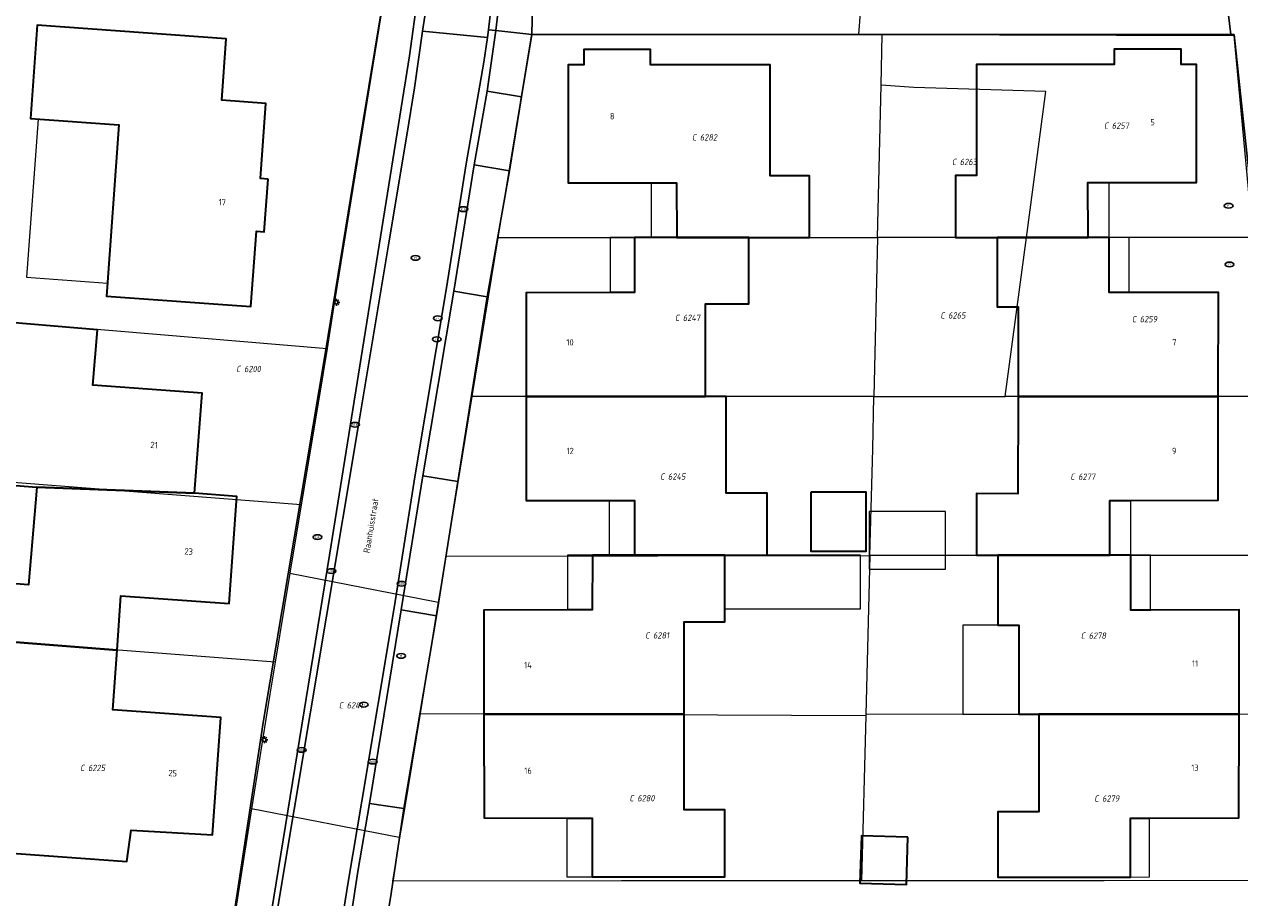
# Model space of a CAD drawing. Header units: metres. Extents: x 183765 to 187731, y 443805 to 446163.
# Tile 91 of 120: x 186642 to 186711, y 444427 to 444476. Entities that reach past the tile are written whole.
import ezdxf
from ezdxf.enums import TextEntityAlignment as Align

# ---------------------------------------------------------------- set-up
doc = ezdxf.new("R2010")
doc.units = ezdxf.units.M
doc.layers.get('0').update_dxf_attribs({"lineweight": 25})
for name, color, linetype, lineweight in [('B-WE-IE-MEUBILAIR-S', 7, 'Continuous', 25), ('B-WE-OG-BEBOUWING-GV', 7, 'Continuous', 35), ('B-WE-OG-BEBOUWING-T18', 10, 'Continuous', 18), ('B-WE-OG-BEBOUWING_LUIFEL-GV', 7, 'Continuous', 18), ('B-WE-OG-BEBOUWING_OVERBOUWING-GV', 7, 'Continuous', 18), ('B-WE-OG-TERREIN_ERF-GV', 7, 'Continuous', 18), ('B-WE-OG-TOPOGRAFIE-T18', 10, 'Continuous', 18), ('B-WE-VH-OPENVERHARDING_BETONSTRAATSTEEN-GV', 90, 'Continuous', 18), ('B-WE-VH-OPENVERHARDING_STRAATBAKSTEEN-GV', 90, 'Continuous', 18)]:
    doc.layers.add(name, color=color, linetype=linetype, lineweight=lineweight)
doc.layers.add('B-WE-KG-GRENS_PERCEEL-G', color=7, linetype='Continuous', lineweight=13, true_color=0xa55252)
doc.layers.add('B-WE-KG-GRENS_PERCEEL-S', color=7, linetype='Continuous', lineweight=25, true_color=0xa55252)
doc.styles.add('NLCS-ISO', font='NLCS-ISO.ttf')
doc.styles.add('NLCS-ISO-M200-T18', font='NLCS-ISO.ttf', dxfattribs={"height": 0.36})

# ---------------------------------------------------------------- blocks, each defined once
blk = doc.blocks.new('SIE-MEUBILAIR_PAAL_LICHTMAST-SO')
for points in [[(-0.62, 0), (-1, 0)], [(-0.71, 0.71), (-0.44, 0.44)], [(0, 1), (0, 0.62)], [(0.44, 0.44), (0.71, 0.71)], [(1, 0), (0.62, 0)], [(-0.71, -0.71), (-0.44, -0.44)], [(0, -0.62), (0, -1)], [(0.44, -0.44), (0.71, -0.71)]]:
    blk.add_lwpolyline(points)
blk.add_circle((0, 0), 0.5)
blk = doc.blocks.new('SIE-MEUBILAIR_PUT_KOLK-SO')
blk.add_ellipse((0, 0), major_axis=(1.25, 0), ratio=0.54)
at = {"style": 'NLCS-ISO'}
blk.add_text('klk', height=0.75, dxfattribs=at).set_placement((0.03, 0), align=Align.MIDDLE_CENTER)
blk = doc.blocks.new('SIE-MEUBILAIR_PUT_RIOOLPUT-SO')
blk.add_ellipse((0, 0), major_axis=(1.25, 0), ratio=0.54)
at = {"style": 'NLCS-ISO'}
blk.add_text('ri', height=0.75, dxfattribs=at).set_placement((-0.04, 0.07), align=Align.MIDDLE_CENTER)
blk = doc.blocks.new('SIE-MEUBILAIR_PUT_BRANDKRAAN-SO')
blk.add_ellipse((0, 0), major_axis=(1.25, 0), ratio=0.54)
at = {"style": 'NLCS-ISO'}
blk.add_text('bk', height=0.75, dxfattribs=at).set_placement((0.03, 0), align=Align.MIDDLE_CENTER)
blk = doc.blocks.new('SKG-PERCEELNUMMER-SO')
at = {"style": 'NLCS-ISO', "oblique": 10, "flags": 1}
for tag, p in [('GEMEENTECODE', (0, 2.55)), ('PERCEELGROOTTE', (0, -2.45))]:
    blk.add_attdef(tag, text='', height=1.8, dxfattribs=at).set_placement(p, align=Align.MIDDLE_CENTER)
at = {"style": 'NLCS-ISO', "oblique": 10}
blk.add_attdef('SECTIE', text='', height=1.8, dxfattribs=at).set_placement((-0.5, 0), align=Align.MIDDLE_RIGHT)
blk.add_attdef('PERCEELNUMMER', text='', height=1.8, dxfattribs=at).set_placement((0.5, 0), align=Align.MIDDLE_LEFT)

msp = doc.modelspace()

# ---------------------------------------------------------------- linework, layer by layer
at = {"layer": 'B-WE-KG-GRENS_PERCEEL-G', "flags": 128}
for points in [[(186689.758, 444475.8), (186689.939, 444478.293)], [(186662.601, 444476.852), (186659.883, 444460.037), (186659.548, 444457.967)], [(186669.277, 444464.24), (186671.178, 444475.841), (186689.758, 444475.8)], [(186689.758, 444475.8), (186691.089, 444475.799)], [(186691.022, 444472.924), (186691.089, 444475.799)], [(186691.089, 444475.799), (186711.058, 444475.732), (186712.084, 444464.787), (186712.143, 444464.275)], [(186690.822, 444464.275), (186691.022, 444472.924)], [(186699.275, 444464.275), (186700.377, 444472.565), (186692.885, 444472.791), (186691.022, 444472.924)], [(186667.8, 444455.229), (186669.277, 444464.24)], [(186690.821, 444464.25), (186669.277, 444464.24)], [(186690.821, 444464.25), (186690.613, 444455.239)], [(186690.822, 444464.275), (186690.821, 444464.25)], [(186699.275, 444464.275), (186690.822, 444464.275)], [(186698.073, 444455.24), (186699.275, 444464.275)], [(186712.143, 444464.275), (186699.275, 444464.275)], [(186632.939, 444460.199), (186659.548, 444457.967)], [(186659.548, 444457.967), (186659.063, 444454.972), (186658.085, 444449.08)], [(186666.316, 444446.178), (186667.8, 444455.229)], [(186690.613, 444455.239), (186667.8, 444455.229)], [(186690.388, 444446.198), (186690.543, 444452.239), (186690.613, 444455.239)], [(186690.613, 444455.239), (186698.073, 444455.24)], [(186713.184, 444455.241), (186698.073, 444455.24)], [(186658.085, 444449.08), (186639.495, 444450.521)], [(186658.085, 444449.08), (186657.443, 444445.209)], [(186665.886, 444443.554), (186666.316, 444446.178)], [(186666.316, 444446.178), (186690.388, 444446.198)], [(186690.388, 444446.198), (186690.156, 444437.179)], [(186690.408, 444446.198), (186690.388, 444446.198)], [(186714.291, 444446.212), (186690.408, 444446.198)], [(186657.443, 444445.209), (186657.118, 444443.248), (186656.595, 444440.145)], [(186657.443, 444445.209), (186665.67, 444443.596)], [(186664.85, 444437.234), (186665.886, 444443.554)], [(186665.67, 444443.596), (186665.886, 444443.554)], [(186656.595, 444440.145), (186637.793, 444441.59)], [(186656.595, 444440.145), (186656.29, 444438.334)], [(186656.29, 444438.334), (186655.259, 444431.819)], [(186663.687, 444430.175), (186663.926, 444431.597), (186664.85, 444437.234)], [(186664.85, 444437.234), (186690.155, 444437.123)], [(186690.155, 444437.123), (186689.914, 444427.728)], [(186690.156, 444437.179), (186690.155, 444437.123)], [(186715.866, 444437.204), (186690.156, 444437.179)], [(186655.259, 444431.819), (186653.698, 444421.952)], [(186663.647, 444430.182), (186655.259, 444431.819)], [(186663.275, 444427.716), (186663.687, 444430.175)], [(186663.687, 444430.175), (186663.647, 444430.182)], [(186663.275, 444427.716), (186661.553, 444416.815)], [(186676.268, 444427.722), (186663.275, 444427.716)], [(186681.15, 444427.724), (186676.268, 444427.722)], [(186689.914, 444427.728), (186681.15, 444427.724)], [(186689.998, 444427.728), (186689.914, 444427.728)], [(186703.691, 444427.735), (186689.998, 444427.728)], [(186717.575, 444427.742), (186703.691, 444427.735)]]:
    msp.add_lwpolyline(points, dxfattribs=at)
at = {"layer": 'B-WE-OG-BEBOUWING-GV', "flags": 128}
for points in [[(186656.197, 444467.588), (186655.76, 444467.619), (186656.069, 444471.881), (186653.565, 444472.06), (186653.818, 444475.551), (186643.087, 444476.329), (186642.702, 444471.023), (186647.719, 444470.659), (186647.014, 444460.942), (186655.225, 444460.356), (186655.546, 444464.622), (186655.978, 444464.588)], [(186679.408, 444464.26), (186683.515, 444464.26), (186686.946, 444464.26), (186686.946, 444467.775), (186684.719, 444467.775), (186684.719, 444474.069), (186677.926, 444474.069), (186677.926, 444474.944), (186674.126, 444474.944), (186674.126, 444474.069), (186673.246, 444474.069), (186673.246, 444467.377), (186677.961, 444467.377), (186679.401, 444467.377)], [(186702.775, 444464.26), (186702.77, 444467.393), (186703.967, 444467.394), (186708.94, 444467.398), (186708.942, 444474.094), (186708.062, 444474.094), (186708.062, 444474.969), (186704.262, 444474.969), (186704.262, 444474.094), (186696.442, 444474.094), (186696.442, 444467.783), (186695.242, 444467.781), (186695.242, 444464.26), (186697.61, 444464.26)], [(186683.515, 444464.26), (186679.408, 444464.26), (186677.961, 444464.26), (186677.009, 444464.26), (186677.004, 444461.145), (186675.638, 444461.142), (186670.85, 444461.134), (186670.855, 444455.24), (186681.044, 444455.24), (186681.044, 444460.499), (186683.515, 444460.499)], [(186697.61, 444464.26), (186697.61, 444460.322), (186698.81, 444460.322), (186698.801, 444455.24), (186710.171, 444455.24), (186710.178, 444461.149), (186703.975, 444461.147), (186703.969, 444464.26), (186702.775, 444464.26)], [(186643.053, 444450.085), (186652.024, 444449.746), (186652.447, 444455.425), (186646.24, 444455.873), (186646.5, 444459.031), (186640.222, 444459.55), (186639.465, 444450.381)], [(186682.216, 444455.24), (186681.044, 444455.24), (186670.855, 444455.24), (186670.86, 444449.339), (186675.581, 444449.33), (186677.014, 444449.327), (186677.016, 444446.22), (186682.146, 444446.22), (186684.546, 444446.22), (186684.546, 444449.751), (186682.216, 444449.751)], [(186710.171, 444455.24), (186698.801, 444455.24), (186698.778, 444449.718), (186696.442, 444449.72), (186696.442, 444446.22), (186697.642, 444446.22), (186704.004, 444446.22), (186704.008, 444449.337), (186705.21, 444449.338), (186710.165, 444449.342)], [(186652.024, 444449.746), (186643.053, 444450.085), (186642.595, 444444.534), (186641.399, 444444.632), (186641.127, 444441.333), (186647.619, 444440.835), (186647.839, 444443.921), (186653.983, 444443.473), (186654.419, 444449.566)], [(186687.03, 444449.798), (186687.03, 444446.46), (186690.171, 444446.46), (186690.171, 444449.798)], [(186677.016, 444446.22), (186675.575, 444446.22), (186674.618, 444446.22), (186674.606, 444443.115), (186673.21, 444443.112), (186668.458, 444443.101), (186668.462, 444437.2), (186679.826, 444437.2), (186679.826, 444442.443), (186682.146, 444442.433), (186682.146, 444446.22)], [(186704.004, 444446.22), (186697.642, 444446.22), (186697.642, 444442.26), (186698.841, 444442.26), (186698.842, 444437.2), (186699.982, 444437.2), (186711.351, 444437.2), (186711.354, 444443.122), (186706.322, 444443.11), (186705.209, 444443.107), (186705.212, 444446.22)], [(186647.619, 444440.835), (186641.127, 444441.333), (186638.326, 444441.544), (186637.453, 444429.609), (186648.179, 444428.827), (186648.426, 444430.615), (186653.04, 444430.335), (186653.514, 444437.004), (186647.377, 444437.449)], [(186679.826, 444437.2), (186668.462, 444437.2), (186668.466, 444431.299), (186673.167, 444431.289), (186674.612, 444431.286), (186674.615, 444427.96), (186682.146, 444427.953), (186682.146, 444431.769), (186679.826, 444431.766)], [(186711.351, 444437.2), (186699.982, 444437.2), (186699.982, 444431.649), (186697.642, 444431.649), (186697.642, 444427.939), (186705.188, 444427.947), (186705.186, 444431.294), (186706.259, 444431.295), (186711.348, 444431.3)], [(186692.545, 444430.204), (186689.902, 444430.285), (186689.82, 444427.6), (186692.463, 444427.519)]]:
    msp.add_lwpolyline(points, close=True, dxfattribs=at)
at = {"layer": 'B-WE-OG-BEBOUWING_LUIFEL-GV', "flags": 128}
for points in [[(186643.131, 444470.992), (186642.479, 444462.007), (186647.067, 444461.674), (186647.719, 444470.659)], [(186684.546, 444446.22), (186682.146, 444446.22), (186682.146, 444443.18), (186689.847, 444443.18), (186689.847, 444446.22)], [(186698.841, 444442.26), (186697.642, 444442.26), (186695.664, 444442.26), (186695.664, 444437.199), (186698.842, 444437.2)]]:
    msp.add_lwpolyline(points, close=True, dxfattribs=at)
at = {"layer": 'B-WE-OG-BEBOUWING_OVERBOUWING-GV', "flags": 128}
for points in [[(186677.961, 444464.26), (186679.408, 444464.26), (186679.401, 444467.377), (186677.961, 444467.377)], [(186703.969, 444464.26), (186703.967, 444467.394), (186702.77, 444467.393), (186702.775, 444464.26)], [(186675.638, 444461.142), (186677.004, 444461.145), (186677.009, 444464.26), (186675.638, 444464.26)], [(186703.969, 444464.26), (186703.975, 444461.147), (186705.118, 444461.148), (186705.118, 444464.26)], [(186675.575, 444446.22), (186677.016, 444446.22), (186677.014, 444449.327), (186675.581, 444449.33)], [(186705.212, 444446.22), (186705.21, 444449.338), (186704.008, 444449.337), (186704.004, 444446.22)], [(186690.346, 444445.43), (186694.67, 444445.43), (186694.67, 444448.706), (186690.346, 444448.706)], [(186673.21, 444443.112), (186674.606, 444443.115), (186674.618, 444446.22), (186673.21, 444446.22)], [(186705.212, 444446.22), (186705.209, 444443.107), (186706.322, 444443.11), (186706.322, 444446.22)], [(186673.167, 444431.289), (186673.164, 444427.962), (186674.615, 444427.96), (186674.612, 444431.286)], [(186706.259, 444431.295), (186705.186, 444431.294), (186705.188, 444427.947), (186706.262, 444427.948)]]:
    msp.add_lwpolyline(points, close=True, dxfattribs=at)
at = {"layer": 'B-WE-OG-TERREIN_ERF-GV', "flags": 128}
for points in [[(186596.379, 444375.096), (186615.32, 444371.435), (186615.232, 444370.915), (186645.617, 444364.99), (186647.194, 444376.332), (186650.377, 444399.171), (186652.175, 444412.07), (186652.828, 444416.626), (186653.59, 444421.875), (186654.102, 444424.772), (186655.942, 444436.835), (186659.452, 444457.767), (186661.601, 444470.9), (186662.586, 444476.858), (186662.688, 444478.2), (186663.384, 444487.345), (186664.038, 444496.779), (186664.868, 444507.756), (186665.288, 444513.742), (186666.082, 444524.684), (186666.29, 444527.809), (186667.434, 444543.623), (186667.57, 444546.863), (186675.967, 444546.235)], [(186711.909, 444467.992), (186711.07, 444475.8), (186710.884, 444475.8), (186691.18, 444475.8), (186689.758, 444475.8), (186671.18, 444475.8), (186670.594, 444472.256), (186669.913, 444468.051), (186668.652, 444460.89), (186666.971, 444450.407), (186665.767, 444442.777), (186663.903, 444431.837), (186663.196, 444427.003), (186662.956, 444425.605)]]:
    msp.add_lwpolyline(points, dxfattribs=at)
for points in [[(186647.719, 444470.659), (186642.702, 444471.023), (186643.087, 444476.329), (186653.818, 444475.551), (186653.565, 444472.06), (186656.069, 444471.881), (186655.76, 444467.619), (186656.197, 444467.588), (186655.978, 444464.588), (186655.546, 444464.622), (186655.225, 444460.356), (186647.014, 444460.942)], [(186679.826, 444442.443), (186679.826, 444437.2), (186679.826, 444431.766), (186682.146, 444431.769), (186682.146, 444427.953), (186674.615, 444427.96), (186674.612, 444431.286), (186673.167, 444431.289), (186668.466, 444431.299), (186668.462, 444437.2), (186668.458, 444443.101), (186673.21, 444443.112), (186674.606, 444443.115), (186674.618, 444446.22), (186675.575, 444446.22), (186677.016, 444446.22), (186677.014, 444449.327), (186675.581, 444449.33), (186670.86, 444449.339), (186670.855, 444455.24), (186670.85, 444461.134), (186675.638, 444461.142), (186677.004, 444461.145), (186677.009, 444464.26), (186677.961, 444464.26), (186679.408, 444464.26), (186679.401, 444467.377), (186677.961, 444467.377), (186673.246, 444467.377), (186673.246, 444474.069), (186674.126, 444474.069), (186674.126, 444474.944), (186677.926, 444474.944), (186677.926, 444474.069), (186684.719, 444474.069), (186684.719, 444467.775), (186686.946, 444467.775), (186686.946, 444464.26), (186683.515, 444464.26), (186683.515, 444460.499), (186681.044, 444460.499), (186681.044, 444455.24), (186682.216, 444455.24), (186682.216, 444449.751), (186684.546, 444449.751), (186684.546, 444446.22), (186682.146, 444446.22), (186682.146, 444442.433)], [(186696.442, 444449.72), (186698.778, 444449.718), (186698.801, 444455.24), (186698.81, 444460.322), (186697.61, 444460.322), (186697.61, 444464.26), (186695.242, 444464.26), (186695.242, 444467.781), (186696.442, 444467.783), (186696.442, 444474.094), (186704.262, 444474.094), (186704.262, 444474.969), (186708.062, 444474.969), (186708.062, 444474.094), (186708.942, 444474.094), (186708.94, 444467.398), (186703.967, 444467.394), (186702.77, 444467.393), (186702.775, 444464.26), (186703.969, 444464.26), (186703.975, 444461.147), (186710.178, 444461.149), (186710.171, 444455.24), (186710.165, 444449.342), (186705.21, 444449.338), (186704.008, 444449.337), (186704.004, 444446.22), (186705.212, 444446.22), (186705.209, 444443.107), (186706.322, 444443.11), (186711.354, 444443.122), (186711.351, 444437.2), (186711.348, 444431.3), (186706.259, 444431.295), (186705.186, 444431.294), (186705.188, 444427.947), (186697.642, 444427.939), (186697.642, 444431.649), (186699.982, 444431.649), (186699.982, 444437.2), (186698.842, 444437.2), (186698.841, 444442.26), (186697.642, 444442.26), (186697.642, 444446.22), (186696.442, 444446.22)], [(186641.127, 444441.333), (186641.399, 444444.632), (186642.595, 444444.534), (186643.053, 444450.085), (186639.465, 444450.381), (186640.222, 444459.55), (186646.5, 444459.031), (186646.24, 444455.873), (186652.447, 444455.425), (186652.024, 444449.746), (186654.419, 444449.566), (186653.983, 444443.473), (186647.839, 444443.921), (186647.619, 444440.835), (186647.377, 444437.449), (186653.514, 444437.004), (186653.04, 444430.335), (186648.426, 444430.615), (186648.179, 444428.827), (186637.453, 444429.609), (186638.326, 444441.544)], [(186687.03, 444449.798), (186690.171, 444449.798), (186690.171, 444446.46), (186687.03, 444446.46)], [(186689.902, 444430.285), (186692.545, 444430.204), (186692.463, 444427.519), (186689.82, 444427.6)]]:
    msp.add_lwpolyline(points, close=True, dxfattribs=at)
at = {"layer": 'B-WE-VH-OPENVERHARDING_BETONSTRAATSTEEN-GV', "flags": 128}
msp.add_lwpolyline([(186668.663, 444475.618), (186668.714, 444476.058), (186669.074, 444479.203), (186665.506, 444479.598), (186665.267, 444477.963), (186664.978, 444475.993)], close=True, dxfattribs=at)
at = {"layer": 'B-WE-VH-OPENVERHARDING_STRAATBAKSTEEN-GV', "flags": 128}
for points in [[(186672.14, 444530.099), (186670.772, 444513.593), (186670.502, 444506.998), (186670.117, 444493.513), (186669.412, 444482.306), (186669.074, 444479.203), (186668.714, 444476.058), (186669.132, 444476.023), (186669.507, 444479.248), (186669.715, 444481.165), (186670.321, 444487.039), (186670.723, 444493.581), (186671.302, 444513.52), (186672.741, 444530.42)], [(186672.741, 444530.42), (186671.302, 444513.52), (186670.723, 444493.581), (186670.321, 444487.039), (186669.715, 444481.165), (186669.507, 444479.248), (186669.132, 444476.023), (186671.18, 444475.8), (186671.232, 444478.406), (186671.832, 444486.77), (186672.032, 444486.756), (186672.582, 444494.037), (186672.383, 444494.051), (186673.369, 444507.413)], [(186668.663, 444475.618), (186664.978, 444475.993), (186664.514, 444472.77), (186664.075, 444470.087), (186663.05, 444463.965), (186661.361, 444453.748), (186655.849, 444420.801), (186653.697, 444406.884), (186652.785, 444400.243), (186652.619, 444398.863), (186653.507, 444398.756)], [(186656.617, 444400.908), (186657.045, 444403.86), (186657.032, 444404.622), (186657.948, 444410.225), (186660.746, 444427.653), (186661.532, 444432.249), (186663.354, 444443.242), (186664.55, 444450.788), (186666.326, 444461.417), (186667.459, 444468.449), (186668.461, 444474.234), (186668.663, 444475.618)], [(186660.812, 444425.018), (186661.301, 444428.262), (186661.95, 444432.118), (186663.759, 444443.125), (186664.994, 444450.726), (186666.752, 444461.221), (186667.904, 444468.392), (186668.642, 444472.587), (186669.132, 444476.023), (186668.714, 444476.058), (186668.663, 444475.618), (186668.461, 444474.234), (186667.459, 444468.449), (186666.326, 444461.417), (186664.55, 444450.788), (186663.354, 444443.242), (186661.532, 444432.249), (186660.746, 444427.653), (186657.948, 444410.225)], [(186663.903, 444431.837), (186661.95, 444432.118), (186661.301, 444428.262), (186660.812, 444425.018)], [(186661.877, 444425.763), (186662.956, 444425.605), (186663.196, 444427.003), (186663.903, 444431.837)]]:
    msp.add_lwpolyline(points, dxfattribs=at)
for points in [[(186711.531, 444489.442), (186709.71, 444489.296), (186710.591, 444478.323), (186710.884, 444475.8), (186711.07, 444475.8), (186711.909, 444467.992), (186713.732, 444468.136), (186713.302, 444472.696), (186713.177, 444473.783), (186712.47, 444481.411)], [(186710.591, 444478.323), (186698.408, 444478.341), (186698.418, 444478.697), (186698.428, 444479.043), (186696.808, 444479.088), (186696.791, 444478.728), (186696.774, 444478.34), (186691.521, 444478.35), (186671.232, 444478.406), (186671.18, 444475.8), (186689.758, 444475.8), (186691.18, 444475.8), (186710.884, 444475.8)], [(186664.702, 444478.046), (186662.688, 444478.2), (186662.586, 444476.858), (186661.601, 444470.9), (186659.452, 444457.767), (186655.942, 444436.835), (186654.102, 444424.772), (186653.59, 444421.875), (186652.828, 444416.626), (186652.175, 444412.07), (186650.377, 444399.171), (186652.264, 444398.908), (186653.121, 444405.678), (186654.293, 444413.077), (186659.693, 444446.218), (186664.228, 444474.581)], [(186665.267, 444477.963), (186664.702, 444478.046), (186664.228, 444474.581), (186659.693, 444446.218), (186654.293, 444413.077), (186653.121, 444405.678), (186652.264, 444398.908), (186652.619, 444398.863), (186652.785, 444400.243), (186653.697, 444406.884), (186655.849, 444420.801), (186661.361, 444453.748), (186663.05, 444463.965), (186664.075, 444470.087), (186664.514, 444472.77), (186664.978, 444475.993)], [(186671.18, 444475.8), (186669.132, 444476.023), (186668.642, 444472.587), (186670.594, 444472.256)], [(186670.594, 444472.256), (186668.642, 444472.587), (186667.904, 444468.392), (186669.913, 444468.051)], [(186669.913, 444468.051), (186667.904, 444468.392), (186666.752, 444461.221), (186668.652, 444460.89)], [(186668.652, 444460.89), (186666.752, 444461.221), (186664.994, 444450.726), (186666.971, 444450.407)], [(186666.971, 444450.407), (186664.994, 444450.726), (186663.759, 444443.125), (186665.767, 444442.777)], [(186665.767, 444442.777), (186663.759, 444443.125), (186661.95, 444432.118), (186663.903, 444431.837)]]:
    msp.add_lwpolyline(points, close=True, dxfattribs=at)

# ---------------------------------------------------------------- block references
at = {"layer": 'B-WE-IE-MEUBILAIR-S', "xscale": 0.2, "yscale": 0.2, "zscale": 0.2}
for name, p in [('SIE-MEUBILAIR_PUT_KOLK-SO', (186667.289, 444465.877)), ('SIE-MEUBILAIR_PUT_RIOOLPUT-SO', (186710.76, 444466.068)), ('SIE-MEUBILAIR_PUT_RIOOLPUT-SO', (186664.571, 444463.11)), ('SIE-MEUBILAIR_PUT_RIOOLPUT-SO', (186710.811, 444462.739)), ('SIE-MEUBILAIR_PAAL_LICHTMAST-SO', (186660.075, 444460.582)), ('SIE-MEUBILAIR_PUT_RIOOLPUT-SO', (186665.836, 444459.679)), ('SIE-MEUBILAIR_PUT_RIOOLPUT-SO', (186665.779, 444458.485)), ('SIE-MEUBILAIR_PUT_KOLK-SO', (186661.133, 444453.634)), ('SIE-MEUBILAIR_PUT_BRANDKRAAN-SO', (186659.001, 444447.253)), ('SIE-MEUBILAIR_PUT_KOLK-SO', (186659.797, 444445.322)), ('SIE-MEUBILAIR_PUT_KOLK-SO', (186663.782, 444444.604)), ('SIE-MEUBILAIR_PUT_RIOOLPUT-SO', (186663.759, 444440.504)), ('SIE-MEUBILAIR_PUT_RIOOLPUT-SO', (186661.634, 444437.737)), ('SIE-MEUBILAIR_PAAL_LICHTMAST-SO', (186655.988, 444435.74)), ('SIE-MEUBILAIR_PUT_KOLK-SO', (186658.108, 444435.164)), ('SIE-MEUBILAIR_PUT_KOLK-SO', (186662.14, 444434.502))]:
    msp.add_blockref(name, p, dxfattribs=at)
at = {"layer": 'B-WE-KG-GRENS_PERCEEL-S', "xscale": 0.2, "yscale": 0.2, "zscale": 0.2}
for p, values in [((186704.027, 444470.619), {'PERCEELNUMMER': '6257', 'SECTIE': 'C'}), ((186680.628, 444469.956), {'PERCEELNUMMER': '6282', 'SECTIE': 'C'}), ((186695.391, 444468.559), {'PERCEELNUMMER': '6263', 'SECTIE': 'C'}), ((186679.661, 444459.707), {'PERCEELNUMMER': '6247', 'SECTIE': 'C'}), ((186694.734, 444459.843), {'PERCEELNUMMER': '6265', 'SECTIE': 'C'}), ((186705.615, 444459.632), {'PERCEELNUMMER': '6259', 'SECTIE': 'C'}), ((186654.734, 444456.799), {'PERCEELNUMMER': '6200', 'SECTIE': 'C'}), ((186678.814, 444450.69), {'PERCEELNUMMER': '6245', 'SECTIE': 'C'}), ((186702.118, 444450.683), {'PERCEELNUMMER': '6277', 'SECTIE': 'C'}), ((186677.966, 444441.672), {'PERCEELNUMMER': '6281', 'SECTIE': 'C'}), ((186702.714, 444441.655), {'PERCEELNUMMER': '6278', 'SECTIE': 'C'}), ((186660.564, 444437.699), {'PERCEELNUMMER': '6241', 'SECTIE': 'C'}), ((186645.871, 444434.143), {'PERCEELNUMMER': '6225', 'SECTIE': 'C'}), ((186677.074, 444432.42), {'PERCEELNUMMER': '6280', 'SECTIE': 'C'}), ((186703.476, 444432.404), {'PERCEELNUMMER': '6279', 'SECTIE': 'C'})]:
    msp.add_blockref('SKG-PERCEELNUMMER-SO', p, dxfattribs=at).add_auto_attribs(values)

# ---------------------------------------------------------------- texts
at = {"layer": 'B-WE-OG-BEBOUWING-T18', "style": 'NLCS-ISO-M200-T18'}
for s, p in [('8', (186675.746, 444471.153)), ('5', (186706.441, 444470.815)), ('14', (186670.96, 444439.983)), ('11', (186708.852, 444440.068)), ('16', (186670.964, 444433.986)), ('13', (186708.849, 444434.155))]:
    msp.add_text(s, height=0.36, dxfattribs=at).set_placement(p, align=Align.MIDDLE)
for s, rotation, p in [('17', 355.8, (186653.594, 444466.27)), ('10', 0.1, (186673.352, 444458.314)), ('7', 359.9, (186707.675, 444458.314)), ('21', 355.7, (186649.721, 444452.48)), ('12', 0.1, (186673.358, 444452.146)), ('9', 359.9, (186707.668, 444452.147)), ('23', 355.9, (186651.689, 444446.437)), ('25', 355.9, (186650.784, 444433.846))]:
    msp.add_text(s, height=0.36, rotation=rotation, dxfattribs=at).set_placement(p, align=Align.MIDDLE)
at = {"layer": 'B-WE-OG-TOPOGRAFIE-T18', "style": 'NLCS-ISO-M200-T18'}
msp.add_text('Raanhuisstraat', height=0.36, rotation=80.5, dxfattribs=at).set_placement((186662.04, 444447.902), align=Align.MIDDLE)

doc.saveas('drawing.dxf')
